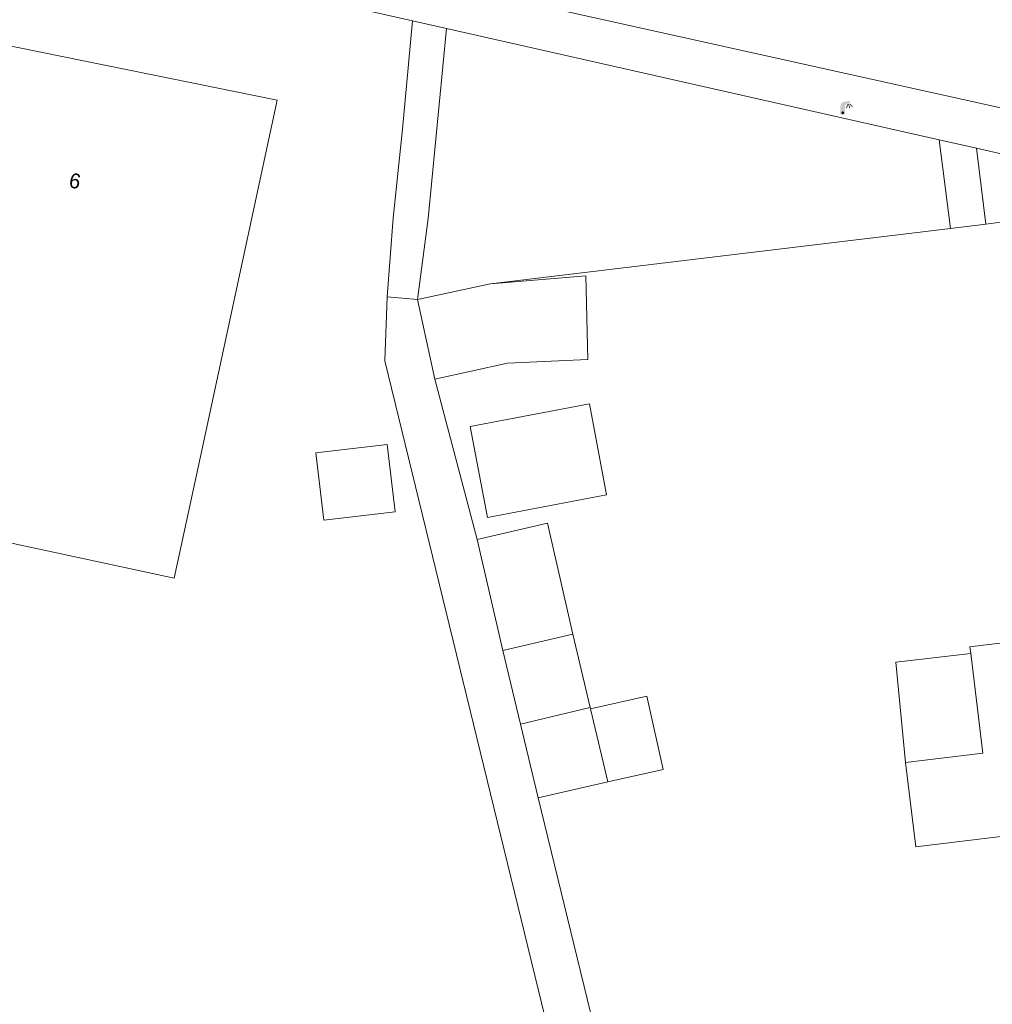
# Model space of a CAD drawing. Header units: metres. Extents: x 197457 to 198138, y 353986 to 354984.
# Tile 79 of 217: x 197830 to 197863, y 354270 to 354303. Entities that reach past the tile are written whole.
import ezdxf
from ezdxf.enums import TextEntityAlignment as Align

# ---------------------------------------------------------------- set-up
doc = ezdxf.new("R2010")
doc.units = ezdxf.units.M
doc.header["$MEASUREMENT"] = 0
for name, color, linetype, lineweight in [('bijgebouw', 1, 'Continuous', 13), ('Grens maaiveld', 253, 'Continuous', 0), ('grens WOZ object', 7, 'Continuous', 0), ('hoofdgebouw', 1, 'Continuous', 0), ('huisnummerreeks BGT', 7, 'Continuous', 0), ('kant muur', 30, 'Continuous', 0), ('kant verharding', 7, 'Continuous', 0), ('tussenmuur bijgebouw (GBKN Zuid)', 1, 'Continuous', 13), ('vlakafsluiter', 1, 'Continuous', 0)]:
    doc.layers.add(name, color=color, linetype=linetype, lineweight=lineweight)
doc.layers.add('lichtmast', color=7, linetype='Continuous', lineweight=0, true_color=0x104b6e)
doc.styles.add('Style-WORKING', font='WORKING.shx')

# ---------------------------------------------------------------- blocks, each defined once
blk = doc.blocks.new('lichtmast')
at = {"layer": 'lichtmast', "linetype": 'Continuous', "lineweight": 0, "true_color": 0xbd2877}
for points in [[(0.15, 0.419, -0.344151), (0.301, 0.613), (0.428, 0.645, 0.960861), (0.398, 0.791), (0.101, 0.742, 0.366629), (-0.15, 0.446), (-0.15, -0.1), (0, -0.1, -0.414214), (-0.1, 0, -1), (0.1, 0, -0.414214), (0, -0.1), (0.15, -0.1)], [(0.351, 0.55, 1), (0.303, 0.564), (0.234, 0.323, 1), (0.283, 0.31)], [(0.424, 0.581, 1), (0.376, 0.569), (0.436, 0.326, 1), (0.485, 0.339)], [(0.489, 0.61, 1), (0.453, 0.575), (0.626, 0.396, 1), (0.662, 0.43)]]:
    blk.add_hatch(color=232, dxfattribs=at).paths.add_polyline_path(points)
at = {"layer": 'lichtmast', "linetype": 'Continuous', "lineweight": 0, "true_color": 0x681648}
blk.add_hatch(color=219, dxfattribs=at).paths.add_polyline_path([(-0.1, 0, 1), (0.1, 0, 1)])

msp = doc.modelspace()

# ---------------------------------------------------------------- linework, layer by layer
at = {"layer": 'bijgebouw', "linetype": 'Continuous', "lineweight": 13}
for p, q in [((197843.551, 354293.38), (197845.993, 354293.903)), ((197844.125, 354290.702), (197843.551, 354293.38)), ((197844.125, 354290.702), (197846.564, 354291.237)), ((197848.753, 354282.155), (197849.339, 354279.696)), ((197847.002, 354279.138), (197846.413, 354281.609)), ((197849.35, 354279.648), (197849.339, 354279.696)), ((197847.002, 354279.138), (197847.593, 354276.658)), ((197847.593, 354276.658), (197849.933, 354277.204))]:
    msp.add_line(p, q, dxfattribs=at)
at = {"layer": 'bijgebouw', "linetype": 'Continuous', "lineweight": 13, "flags": 128}
msp.add_lwpolyline([(197845.993, 354293.903), (197849.19, 354294.175), (197849.266, 354291.366), (197846.564, 354291.237)], dxfattribs=at)
at = {"layer": 'Grens maaiveld', "linetype": 'Continuous', "lineweight": 0}
for p, q in [((197861.429, 354295.763), (197845.993, 354293.903)), ((197862.617, 354295.906), (197861.429, 354295.763))]:
    msp.add_line(p, q, dxfattribs=at)
at = {"layer": 'Grens maaiveld', "linetype": 'Continuous', "lineweight": 0, "flags": 128}
msp.add_lwpolyline([(197863.336, 354294.223), (197863.123, 354295.967), (197862.617, 354295.906)], dxfattribs=at)
at = {"layer": 'grens WOZ object', "linetype": 'Continuous', "lineweight": 0}
for p, q in [((197840.14, 354288.23), (197842.532, 354288.515)), ((197842.532, 354288.515), (197842.801, 354286.259)), ((197840.408, 354285.974), (197840.14, 354288.23)), ((197842.801, 354286.259), (197840.408, 354285.974)), ((197845.546, 354285.324), (197847.912, 354285.876)), ((197847.912, 354285.876), (197848.753, 354282.155)), ((197846.413, 354281.609), (197845.546, 354285.324)), ((197846.413, 354281.609), (197848.753, 354282.155)), ((197849.933, 354277.204), (197849.35, 354279.648))]:
    msp.add_line(p, q, dxfattribs=at)
at = {"layer": 'grens WOZ object', "linetype": 'Continuous', "lineweight": 0, "flags": 128}
for points in [[(197845.317, 354289.119), (197845.893, 354286.07), (197849.889, 354286.825), (197849.313, 354289.874), (197845.317, 354289.119)], [(197859.924, 354277.845), (197859.599, 354281.213), (197862.111, 354281.507)], [(197859.924, 354277.845), (197862.515, 354278.158), (197862.111, 354281.507)], [(197849.933, 354277.204), (197851.786, 354277.616), (197851.241, 354280.068), (197849.35, 354279.648)]]:
    msp.add_lwpolyline(points, dxfattribs=at)
at = {"layer": 'hoofdgebouw', "linetype": 'Continuous', "lineweight": 0}
for p, q in [((197838.84, 354300.065), (197826.905, 354302.478)), ((197836.265, 354288.115), (197838.84, 354300.065))]:
    msp.add_line(p, q, dxfattribs=at)
at = {"layer": 'hoofdgebouw', "linetype": 'Continuous', "lineweight": 0, "flags": 128}
for points in [[(197836.265, 354288.115), (197835.384, 354284.029), (197827.32, 354285.767), (197828.998, 354293.556), (197825.152, 354294.389)], [(197862.111, 354281.507), (197862.084, 354281.728), (197866.038, 354282.205)], [(197866.803, 354275.81), (197860.265, 354275.022), (197859.924, 354277.845)]]:
    msp.add_lwpolyline(points, dxfattribs=at)
at = {"layer": 'kant muur', "linetype": 'Continuous', "lineweight": 0}
for p, q in [((197861.429, 354295.763), (197845.993, 354293.903)), ((197862.617, 354295.906), (197861.429, 354295.763))]:
    msp.add_line(p, q, dxfattribs=at)
at = {"layer": 'kant muur', "linetype": 'Continuous', "lineweight": 0, "flags": 128}
msp.add_lwpolyline([(197863.336, 354294.223), (197863.123, 354295.967), (197862.617, 354295.906)], dxfattribs=at)
at = {"layer": 'kant verharding', "linetype": 'Continuous', "lineweight": 0}
for p, q in [((197815.6, 354310.35), (197872.49, 354297.729)), ((197844.521, 354302.465), (197843.379, 354302.722)), ((197843.9, 354296.094), (197844.521, 354302.465)), ((197861.046, 354298.734), (197844.521, 354302.465)), ((197862.299, 354298.451), (197861.046, 354298.734)), ((197861.046, 354298.734), (197861.429, 354295.763)), ((197862.299, 354298.451), (197876.165, 354295.321)), ((197862.617, 354295.906), (197862.299, 354298.451)), ((197842.726, 354296.106), (197842.524, 354293.462)), ((197843.9, 354296.094), (197843.551, 354293.38)), ((197844.125, 354290.702), (197845.546, 354285.324)), ((197850.367, 354265.296), (197847.593, 354276.658))]:
    msp.add_line(p, q, dxfattribs=at)
at = {"layer": 'kant verharding', "linetype": 'Continuous', "lineweight": 0, "flags": 128}
for points in [[(197810.563, 354309.614), (197812.506, 354309.336), (197815.142, 354308.858), (197823.669, 354307.01), (197830.951, 354305.528), (197843.379, 354302.722)], [(197843.379, 354302.722), (197843.043, 354299.089), (197842.726, 354296.106)], [(197842.524, 354293.462), (197842.453, 354291.326), (197849.543, 354262.27)]]:
    msp.add_lwpolyline(points, dxfattribs=at)
at = {"layer": 'tussenmuur bijgebouw (GBKN Zuid)', "linetype": 'Continuous', "lineweight": 13}
msp.add_line((197847.002, 354279.138), (197849.339, 354279.696), dxfattribs=at)
at = {"layer": 'vlakafsluiter', "linetype": 'Continuous', "lineweight": 0}
msp.add_line((197843.551, 354293.38), (197842.524, 354293.462), dxfattribs=at)

# ---------------------------------------------------------------- block references
at = {"layer": 'lichtmast', "linetype": 'Continuous', "lineweight": 0, "xscale": 0.5, "yscale": 0.5}
msp.add_blockref('lichtmast', (197857.814, 354299.639), dxfattribs=at)

# ---------------------------------------------------------------- texts
at = {"layer": 'huisnummerreeks BGT', "linetype": 'Continuous', "lineweight": 0, "style": 'Style-WORKING'}
msp.add_text('6', height=0.5, rotation=348.6, dxfattribs=at).set_placement((197832.054, 354297.356), align=Align.MIDDLE_CENTER)

doc.saveas('drawing.dxf')
